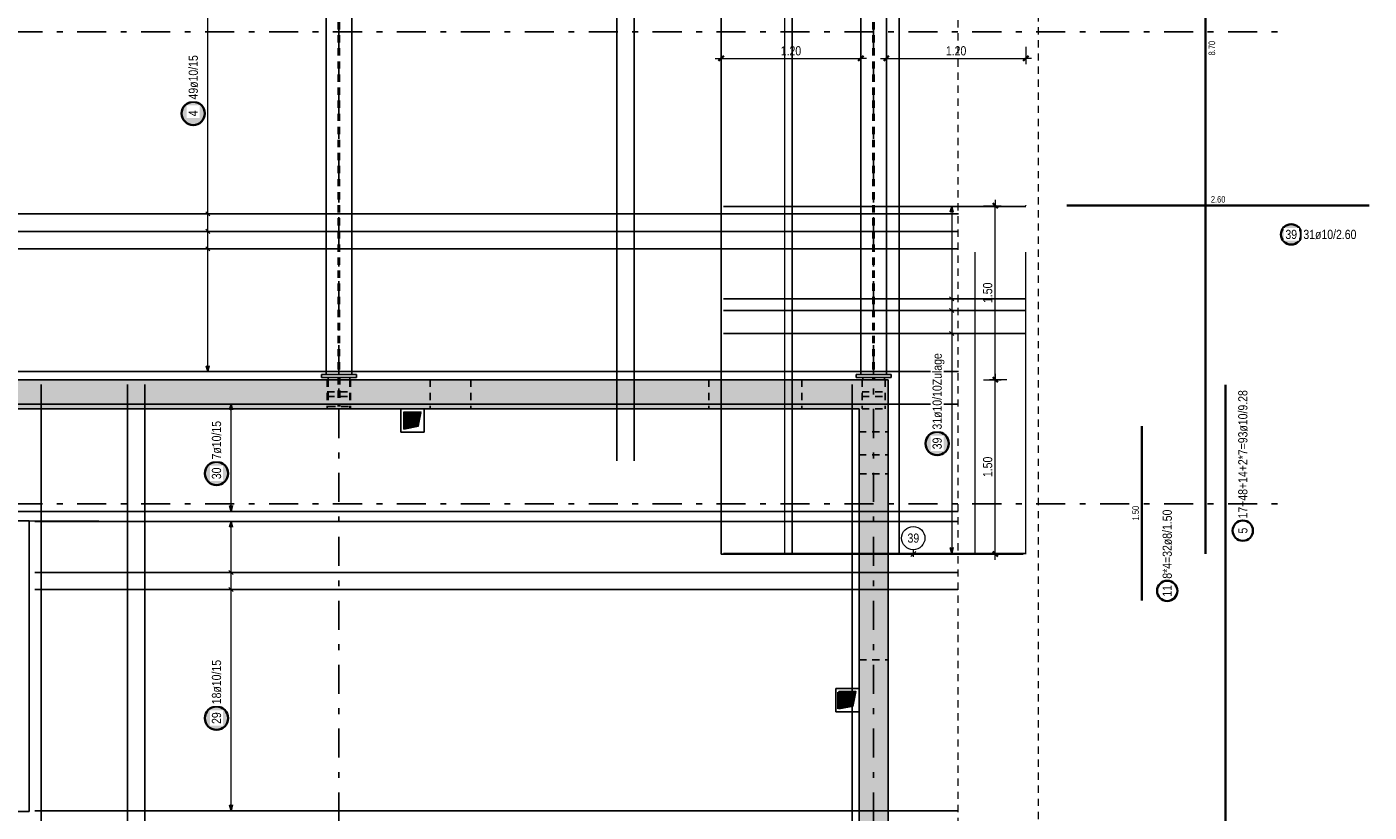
# Model space of a CAD drawing. Header units: millimetres. Extents: x -50 to 89, y -23 to 66.
# Tile 41 of 60: x 28 to 51, y 15 to 28. Entities that reach past the tile are written whole.
import ezdxf

# ---------------------------------------------------------------- set-up
doc = ezdxf.new("R2010")
doc.units = ezdxf.units.MM
doc.linetypes.add('DASHDOTX2', pattern=[2, 1, -0.5, 0, -0.5])
doc.linetypes.add('HIDDEN', pattern=[0.375, 0.25, -0.125])
for name, color, linetype, lineweight in [('Achsen', 7, 'Continuous', 20), ('Bewehrung obere', 7, 'Continuous', 20), ('Geschnittene Kanten', 7, 'Continuous', 20), ('Schraffuren', 7, 'Continuous', 20)]:
    doc.layers.add(name, color=color, linetype=linetype, lineweight=lineweight)
doc.styles.add('Arial Narrow', font='ARIALN.TTF')
doc.dimstyles.new('Arch_Strakon_dimstyle', dxfattribs={"dimtxt": 15.75, "dimasz": 1, "dimexe": 1.25, "dimexo": 0.0625, "dimgap": 1, "dimtad": 0, "dimdec": 3, "dimzin": 12, "dimdsep": 46, "dimtxsty": 'Arial Narrow', "dimblk": 'Arrowhead_Tick', "dimsah": 1, "dimcen": 0, "dimse1": 1, "dimse2": 1, "dimclrd": 6, "dimclrt": 2, "dimazin": 0, "dimtfac": 1, "dimtdec": 4, "dimtmove": 0, "dimatfit": 3, "dimldrblk": 'NONE', "dimfxl": 1, "dimtvp": 1, "dimtolj": 1, "dimtzin": 0, "dimlwd": 13, "dimarcsym": 2})
pattern_1 = [(45, (0, 0), (-0.00367695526, 0.00367695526), [])]

# ---------------------------------------------------------------- blocks, each defined once
blk = doc.blocks.new('Arrowhead_Tick')
at = {"color": 2, "linetype": 'Continuous', "lineweight": 35, "ltscale": 0.5}
blk.add_line((4.4, 4.4), (-4.4, -4.4), dxfattribs=at)
at = {"color": 0, "linetype": 'Continuous', "lineweight": -2, "ltscale": 0.5}
for p, q in [((-1, 0), (0, 0)), ((0, 20), (0, -10)), ((10, 0), (0, 0))]:
    blk.add_line(p, q, dxfattribs=at)
blk = doc.blocks.new('*D14')
at = {"layer": 'Defpoints', "color": 0}
for p in [(42.857, 22.122), (44.7, 22.122), (44.357, 19.122)]:
    blk.add_point(p, dxfattribs=at)
at = {"layer": 'Geschnittene Kanten', "color": 6, "linetype": 'Continuous', "lineweight": 13}
blk.add_line((44.7, 19.132), (44.7, 22.112), dxfattribs=at)
at = {"layer": 'Geschnittene Kanten', "color": 6, "lineweight": 13, "xscale": 0.01, "yscale": 0.01, "zscale": 0.01}
for p, rotation in [((44.7, 22.122), 90), ((44.7, 19.122), 270)]:
    blk.add_blockref('Arrowhead_Tick', p, dxfattribs=dict(at, rotation=rotation))
at = {"layer": 'Geschnittene Kanten', "color": 2, "lineweight": -2, "insert": (44.57, 20.622), "char_height": 0.1575, "attachment_point": 5, "rotation": 90, "style": 'Arial Narrow'}
blk.add_mtext('\\A1;1.50', dxfattribs=at)
blk = doc.blocks.new('_None')
blk = doc.blocks.new('*D15')
at = {"layer": 'Defpoints', "color": 0}
for p in [(45.225, 27.65), (42.827, 22.212), (45.225, 19.122)]:
    blk.add_point(p, dxfattribs=at)
at = {"layer": 'Geschnittene Kanten', "color": 6, "linetype": 'Continuous', "lineweight": 13}
blk.add_line((42.837, 27.65), (45.215, 27.65), dxfattribs=at)
at = {"layer": 'Geschnittene Kanten', "color": 6, "lineweight": 13, "xscale": 0.01, "yscale": 0.01, "zscale": 0.01, "rotation": 180}
blk.add_blockref('Arrowhead_Tick', (42.827, 27.65), dxfattribs=at)
at = {"layer": 'Geschnittene Kanten', "color": 6, "lineweight": 13, "xscale": 0.01, "yscale": 0.01, "zscale": 0.01}
blk.add_blockref('Arrowhead_Tick', (45.225, 27.65), dxfattribs=at)
at = {"layer": 'Geschnittene Kanten', "color": 2, "lineweight": -2, "insert": (44.026, 27.78), "char_height": 0.1575, "attachment_point": 5, "style": 'Arial Narrow'}
blk.add_mtext('\\A1;1.20', dxfattribs=at)
blk = doc.blocks.new('*D16')
at = {"layer": 'Defpoints', "color": 0}
for p in [(42.387, 27.65), (42.387, 22.212), (39.983, 19.122)]:
    blk.add_point(p, dxfattribs=at)
at = {"layer": 'Geschnittene Kanten', "color": 6, "linetype": 'Continuous', "lineweight": 13}
blk.add_line((39.993, 27.65), (42.377, 27.65), dxfattribs=at)
at = {"layer": 'Geschnittene Kanten', "color": 6, "lineweight": 13, "xscale": 0.01, "yscale": 0.01, "zscale": 0.01, "rotation": 180}
blk.add_blockref('Arrowhead_Tick', (39.983, 27.65), dxfattribs=at)
at = {"layer": 'Geschnittene Kanten', "color": 6, "lineweight": 13, "xscale": 0.01, "yscale": 0.01, "zscale": 0.01}
blk.add_blockref('Arrowhead_Tick', (42.387, 27.65), dxfattribs=at)
at = {"layer": 'Geschnittene Kanten', "color": 2, "lineweight": -2, "insert": (41.185, 27.78), "char_height": 0.1575, "attachment_point": 5, "style": 'Arial Narrow'}
blk.add_mtext('\\A1;1.20', dxfattribs=at)
blk = doc.blocks.new('*D17')
at = {"layer": 'Defpoints', "color": 0}
for p in [(44.7, 25.115), (45.225, 25.115), (42.857, 22.122)]:
    blk.add_point(p, dxfattribs=at)
at = {"layer": 'Geschnittene Kanten', "color": 6, "linetype": 'Continuous', "lineweight": 13}
blk.add_line((44.7, 22.132), (44.7, 25.105), dxfattribs=at)
at = {"layer": 'Geschnittene Kanten', "color": 6, "lineweight": 13, "xscale": 0.01, "yscale": 0.01, "zscale": 0.01}
for p, rotation in [((44.7, 25.115), 90), ((44.7, 22.122), 270)]:
    blk.add_blockref('Arrowhead_Tick', p, dxfattribs=dict(at, rotation=rotation))
at = {"layer": 'Geschnittene Kanten', "color": 2, "lineweight": -2, "insert": (44.57, 23.618), "char_height": 0.1575, "attachment_point": 5, "rotation": 90, "style": 'Arial Narrow'}
blk.add_mtext('\\A1;1.50', dxfattribs=at)

msp = doc.modelspace()

# ---------------------------------------------------------------- hatches: boundary and pattern name
at = {"lineweight": 13}
h = msp.add_hatch(dxfattribs=at)
h.set_pattern_fill('Mau', color=6, scale=0.01, angle=45, style=0, pattern_type=2)
h.set_pattern_definition(pattern_1)
h.paths.add_polyline_path([(34.52466, 21.271704), (34.77466, 21.321704), (34.82466, 21.571704), (34.52466, 21.571704)])
h = msp.add_hatch(dxfattribs=at)
h.set_pattern_fill('Mau', color=6, scale=0.01, angle=45, style=0, pattern_type=2)
h.set_pattern_definition(pattern_1)
h.paths.add_polyline_path([(42.006217, 16.456558), (42.256217, 16.506558), (42.306217, 16.756558), (42.006217, 16.756558)])
at = {"layer": 'Bewehrung obere', "lineweight": 25, "true_color": 0xffffff}
for points in [[(31.119733, 26.703506), (31.119599, 26.711184), (31.119197, 26.718853), (31.118527, 26.726502), (31.117592, 26.734124), (31.11639, 26.741709), (31.114925, 26.749247), (31.113198, 26.756729), (31.11121, 26.764146), (31.108965, 26.77149), (31.106465, 26.778751), (31.103713, 26.78592), (31.100713, 26.792988), (31.097467, 26.799948), (31.093981, 26.80679), (31.090258, 26.813506), (31.086303, 26.820088), (31.082121, 26.826529), (31.077716, 26.832819), (31.073095, 26.838952), (31.068262, 26.844919), (31.063225, 26.850715), (31.057987, 26.856331), (31.052557, 26.861761), (31.046941, 26.866998), (31.041146, 26.872036), (31.035178, 26.876869), (31.029045, 26.88149), (31.022755, 26.885894), (31.016315, 26.890077), (31.009733, 26.894032), (31.003016, 26.897755), (30.996174, 26.901241), (30.989215, 26.904486), (30.982146, 26.907487), (30.974977, 26.910239), (30.967716, 26.912739), (30.960373, 26.914984), (30.952955, 26.916971), (30.945473, 26.918699), (30.937935, 26.920164), (30.930351, 26.921365), (30.922729, 26.922301), (30.915079, 26.92297), (30.907411, 26.923372), (30.899733, 26.923506), (30.892055, 26.923372), (30.884386, 26.92297), (30.876736, 26.922301), (30.869115, 26.921365), (30.86153, 26.920164), (30.853992, 26.918699), (30.84651, 26.916971), (30.839092, 26.914984), (30.831749, 26.912739), (30.824488, 26.910239), (30.817319, 26.907487), (30.810251, 26.904486), (30.803291, 26.901241), (30.796449, 26.897755), (30.789733, 26.894032), (30.78315, 26.890077), (30.77671, 26.885894), (30.77042, 26.88149), (30.764287, 26.876869), (30.758319, 26.872036), (30.752524, 26.866998), (30.746908, 26.861761), (30.741478, 26.856331), (30.736241, 26.850715), (30.731203, 26.844919), (30.72637, 26.838952), (30.721749, 26.832819), (30.717344, 26.826529), (30.713162, 26.820088), (30.709207, 26.813506), (30.705484, 26.80679), (30.701998, 26.799948), (30.698753, 26.792988), (30.695752, 26.78592), (30.693, 26.778751), (30.6905, 26.77149), (30.688255, 26.764146), (30.686268, 26.756729), (30.68454, 26.749247), (30.683075, 26.741709), (30.681874, 26.734124), (30.680938, 26.726502), (30.680269, 26.718853), (30.679867, 26.711184), (30.679733, 26.703506), (30.679867, 26.695828), (30.680269, 26.68816), (30.680938, 26.68051), (30.681874, 26.672888), (30.683075, 26.665304), (30.68454, 26.657766), (30.686268, 26.650283), (30.688255, 26.642866), (30.6905, 26.635522), (30.693, 26.628262), (30.695752, 26.621093), (30.698753, 26.614024), (30.701998, 26.607065), (30.705484, 26.600222), (30.709207, 26.593506), (30.713162, 26.586924), (30.717344, 26.580484), (30.721749, 26.574193), (30.72637, 26.568061), (30.731203, 26.562093), (30.736241, 26.556297), (30.741478, 26.550681), (30.746908, 26.545251), (30.752524, 26.540014), (30.758319, 26.534976), (30.764287, 26.530144), (30.77042, 26.525522), (30.77671, 26.521118), (30.78315, 26.516936), (30.789733, 26.512981), (30.796449, 26.509258), (30.803291, 26.505771), (30.810251, 26.502526), (30.817319, 26.499526), (30.824488, 26.496774), (30.831749, 26.494274), (30.839092, 26.492029), (30.84651, 26.490041), (30.853992, 26.488314), (30.86153, 26.486848), (30.869115, 26.485647), (30.876736, 26.484711), (30.884386, 26.484042), (30.892055, 26.48364), (30.899733, 26.483506), (30.907411, 26.48364), (30.915079, 26.484042), (30.922729, 26.484711), (30.930351, 26.485647), (30.937935, 26.486848), (30.945473, 26.488314), (30.952955, 26.490041), (30.960373, 26.492029), (30.967716, 26.494274), (30.974977, 26.496774), (30.982146, 26.499526), (30.989215, 26.502526), (30.996174, 26.505771), (31.003016, 26.509258), (31.009733, 26.512981), (31.016315, 26.516936), (31.022755, 26.521118), (31.029045, 26.525522), (31.035178, 26.530144), (31.041146, 26.534976), (31.046941, 26.540014), (31.052557, 26.545251), (31.057987, 26.550681), (31.063225, 26.556297), (31.068262, 26.562093), (31.073095, 26.568061), (31.077716, 26.574193), (31.082121, 26.580484), (31.086303, 26.586924), (31.090258, 26.593506), (31.093981, 26.600222), (31.097467, 26.607065), (31.100713, 26.614024), (31.103713, 26.621093), (31.106465, 26.628262), (31.108965, 26.635522), (31.11121, 26.642866), (31.113198, 26.650283), (31.114925, 26.657766), (31.11639, 26.665304), (31.117592, 26.672888), (31.118527, 26.68051), (31.119197, 26.68816)], [(31.52, 20.509652), (31.519866, 20.51733), (31.519464, 20.524998), (31.518795, 20.532648), (31.517859, 20.54027), (31.516658, 20.547854), (31.515192, 20.555392), (31.513465, 20.562875), (31.511478, 20.570292), (31.509232, 20.577636), (31.506732, 20.584896), (31.50398, 20.592065), (31.50098, 20.599134), (31.497735, 20.606094), (31.494248, 20.612936), (31.490526, 20.619652), (31.486571, 20.626234), (31.482388, 20.632674), (31.477984, 20.638965), (31.473362, 20.645097), (31.46853, 20.651065), (31.463492, 20.656861), (31.458255, 20.662477), (31.452825, 20.667907), (31.447209, 20.673144), (31.441413, 20.678182), (31.435446, 20.683014), (31.429313, 20.687636), (31.423022, 20.69204), (31.416582, 20.696222), (31.41, 20.700177), (31.403284, 20.7039), (31.396442, 20.707387), (31.389482, 20.710632), (31.382413, 20.713632), (31.375244, 20.716384), (31.367984, 20.718884), (31.36064, 20.721129), (31.353223, 20.723117), (31.345741, 20.724844), (31.338203, 20.72631), (31.330618, 20.727511), (31.322996, 20.728447), (31.315346, 20.729116), (31.307678, 20.729518), (31.3, 20.729652), (31.292322, 20.729518), (31.284654, 20.729116), (31.277004, 20.728447), (31.269382, 20.727511), (31.261797, 20.72631), (31.254259, 20.724844), (31.246777, 20.723117), (31.23936, 20.721129), (31.232016, 20.718884), (31.224756, 20.716384), (31.217587, 20.713632), (31.210518, 20.710632), (31.203558, 20.707387), (31.196716, 20.7039), (31.19, 20.700177), (31.183418, 20.696222), (31.176978, 20.69204), (31.170687, 20.687636), (31.164554, 20.683014), (31.158587, 20.678182), (31.152791, 20.673144), (31.147175, 20.667907), (31.141745, 20.662477), (31.136508, 20.656861), (31.13147, 20.651065), (31.126638, 20.645097), (31.122016, 20.638965), (31.117612, 20.632674), (31.113429, 20.626234), (31.109474, 20.619652), (31.105752, 20.612936), (31.102265, 20.606094), (31.09902, 20.599134), (31.09602, 20.592065), (31.093268, 20.584896), (31.090768, 20.577636), (31.088522, 20.570292), (31.086535, 20.562875), (31.084808, 20.555392), (31.083342, 20.547854), (31.082141, 20.54027), (31.081205, 20.532648), (31.080536, 20.524998), (31.080134, 20.51733), (31.08, 20.509652), (31.080134, 20.501974), (31.080536, 20.494305), (31.081205, 20.486656), (31.082141, 20.479034), (31.083342, 20.471449), (31.084808, 20.463911), (31.086535, 20.456429), (31.088522, 20.449012), (31.090768, 20.441668), (31.093268, 20.434407), (31.09602, 20.427238), (31.09902, 20.42017), (31.102265, 20.41321), (31.105752, 20.406368), (31.109474, 20.399652), (31.113429, 20.39307), (31.117612, 20.386629), (31.122016, 20.380339), (31.126638, 20.374206), (31.13147, 20.368239), (31.136508, 20.362443), (31.141745, 20.356827), (31.147175, 20.351397), (31.152791, 20.34616), (31.158587, 20.341122), (31.164554, 20.33629), (31.170687, 20.331668), (31.176978, 20.327264), (31.183418, 20.323081), (31.19, 20.319126), (31.196716, 20.315403), (31.203558, 20.311917), (31.210518, 20.308672), (31.217587, 20.305671), (31.224756, 20.30292), (31.232016, 20.300419), (31.23936, 20.298174), (31.246777, 20.296187), (31.254259, 20.294459), (31.261797, 20.292994), (31.269382, 20.291793), (31.277004, 20.290857), (31.284654, 20.290188), (31.292322, 20.289786), (31.3, 20.289652), (31.307678, 20.289786), (31.315346, 20.290188), (31.322996, 20.290857), (31.330618, 20.291793), (31.338203, 20.292994), (31.345741, 20.294459), (31.353223, 20.296187), (31.36064, 20.298174), (31.367984, 20.300419), (31.375244, 20.30292), (31.382413, 20.305671), (31.389482, 20.308672), (31.396442, 20.311917), (31.403284, 20.315403), (31.41, 20.319126), (31.416582, 20.323081), (31.423022, 20.327264), (31.429313, 20.331668), (31.435446, 20.33629), (31.441413, 20.341122), (31.447209, 20.34616), (31.452825, 20.351397), (31.458255, 20.356827), (31.463492, 20.362443), (31.46853, 20.368239), (31.473362, 20.374206), (31.477984, 20.380339), (31.482388, 20.386629), (31.486571, 20.39307), (31.490526, 20.399652), (31.494248, 20.406368), (31.497735, 20.41321), (31.50098, 20.42017), (31.50398, 20.427238), (31.506732, 20.434407), (31.509232, 20.441668), (31.511478, 20.449012), (31.513465, 20.456429), (31.515192, 20.463911), (31.516658, 20.471449), (31.517859, 20.479034), (31.518795, 20.486656), (31.519464, 20.494305)], [(31.52, 16.29802), (31.519866, 16.305698), (31.519464, 16.313367), (31.518795, 16.321017), (31.517859, 16.328638), (31.516658, 16.336223), (31.515192, 16.343761), (31.513465, 16.351243), (31.511478, 16.358661), (31.509232, 16.366004), (31.506732, 16.373265), (31.50398, 16.380434), (31.50098, 16.387502), (31.497735, 16.394462), (31.494248, 16.401304), (31.490526, 16.40802), (31.486571, 16.414603), (31.482388, 16.421043), (31.477984, 16.427333), (31.473362, 16.433466), (31.46853, 16.439434), (31.463492, 16.445229), (31.458255, 16.450845), (31.452825, 16.456275), (31.447209, 16.461512), (31.441413, 16.46655), (31.435446, 16.471383), (31.429313, 16.476004), (31.423022, 16.480409), (31.416582, 16.484591), (31.41, 16.488546), (31.403284, 16.492269), (31.396442, 16.495755), (31.389482, 16.499), (31.382413, 16.502001), (31.375244, 16.504753), (31.367984, 16.507253), (31.36064, 16.509498), (31.353223, 16.511485), (31.345741, 16.513213), (31.338203, 16.514678), (31.330618, 16.515879), (31.322996, 16.516815), (31.315346, 16.517485), (31.307678, 16.517886), (31.3, 16.51802), (31.292322, 16.517886), (31.284654, 16.517485), (31.277004, 16.516815), (31.269382, 16.515879), (31.261797, 16.514678), (31.254259, 16.513213), (31.246777, 16.511485), (31.23936, 16.509498), (31.232016, 16.507253), (31.224756, 16.504753), (31.217587, 16.502001), (31.210518, 16.499), (31.203558, 16.495755), (31.196716, 16.492269), (31.19, 16.488546), (31.183418, 16.484591), (31.176978, 16.480409), (31.170687, 16.476004), (31.164554, 16.471383), (31.158587, 16.46655), (31.152791, 16.461512), (31.147175, 16.456275), (31.141745, 16.450845), (31.136508, 16.445229), (31.13147, 16.439434), (31.126638, 16.433466), (31.122016, 16.427333), (31.117612, 16.421043), (31.113429, 16.414603), (31.109474, 16.40802), (31.105752, 16.401304), (31.102265, 16.394462), (31.09902, 16.387502), (31.09602, 16.380434), (31.093268, 16.373265), (31.090768, 16.366004), (31.088522, 16.358661), (31.086535, 16.351243), (31.084808, 16.343761), (31.083342, 16.336223), (31.082141, 16.328638), (31.081205, 16.321017), (31.080536, 16.313367), (31.080134, 16.305698), (31.08, 16.29802), (31.080134, 16.290343), (31.080536, 16.282674), (31.081205, 16.275024), (31.082141, 16.267402), (31.083342, 16.259818), (31.084808, 16.25228), (31.086535, 16.244798), (31.088522, 16.23738), (31.090768, 16.230037), (31.093268, 16.222776), (31.09602, 16.215607), (31.09902, 16.208538), (31.102265, 16.201579), (31.105752, 16.194737), (31.109474, 16.18802), (31.113429, 16.181438), (31.117612, 16.174998), (31.122016, 16.168708), (31.126638, 16.162575), (31.13147, 16.156607), (31.136508, 16.150812), (31.141745, 16.145196), (31.147175, 16.139766), (31.152791, 16.134529), (31.158587, 16.129491), (31.164554, 16.124658), (31.170687, 16.120037), (31.176978, 16.115632), (31.183418, 16.11145), (31.19, 16.107495), (31.196716, 16.103772), (31.203558, 16.100286), (31.210518, 16.09704), (31.217587, 16.09404), (31.224756, 16.091288), (31.232016, 16.088788), (31.23936, 16.086543), (31.246777, 16.084555), (31.254259, 16.082828), (31.261797, 16.081363), (31.269382, 16.080161), (31.277004, 16.079226), (31.284654, 16.078556), (31.292322, 16.078154), (31.3, 16.07802), (31.307678, 16.078154), (31.315346, 16.078556), (31.322996, 16.079226), (31.330618, 16.080161), (31.338203, 16.081363), (31.345741, 16.082828), (31.353223, 16.084555), (31.36064, 16.086543), (31.367984, 16.088788), (31.375244, 16.091288), (31.382413, 16.09404), (31.389482, 16.09704), (31.396442, 16.100286), (31.403284, 16.103772), (31.41, 16.107495), (31.416582, 16.11145), (31.423022, 16.115632), (31.429313, 16.120037), (31.435446, 16.124658), (31.441413, 16.129491), (31.447209, 16.134529), (31.452825, 16.139766), (31.458255, 16.145196), (31.463492, 16.150812), (31.46853, 16.156607), (31.473362, 16.162575), (31.477984, 16.168708), (31.482388, 16.174998), (31.486571, 16.181438), (31.490526, 16.18802), (31.494248, 16.194737), (31.497735, 16.201579), (31.50098, 16.208538), (31.50398, 16.215607), (31.506732, 16.222776), (31.509232, 16.230037), (31.511478, 16.23738), (31.513465, 16.244798), (31.515192, 16.25228), (31.516658, 16.259818), (31.517859, 16.267402), (31.518795, 16.275024), (31.519464, 16.282674)]]:
    msp.add_hatch(color=7, dxfattribs=at).paths.add_polyline_path(points)
at = {"layer": 'Geschnittene Kanten', "lineweight": 25, "true_color": 0xffffff}
for points in [[(49.986186, 24.622168), (49.986068, 24.628974), (49.985711, 24.635771), (49.985118, 24.642551), (49.984289, 24.649307), (49.983224, 24.65603), (49.981925, 24.662711), (49.980394, 24.669343), (49.978632, 24.675917), (49.976642, 24.682426), (49.974427, 24.688862), (49.971987, 24.695216), (49.969328, 24.701482), (49.966451, 24.70765), (49.963361, 24.713715), (49.960061, 24.719668), (49.956556, 24.725502), (49.952849, 24.731211), (49.948945, 24.736786), (49.944849, 24.742222), (49.940565, 24.747512), (49.9361, 24.752649), (49.931458, 24.757627), (49.926645, 24.762439), (49.921667, 24.767081), (49.91653, 24.771547), (49.91124, 24.77583), (49.905805, 24.779926), (49.900229, 24.78383), (49.894521, 24.787538), (49.888686, 24.791043), (49.882733, 24.794343), (49.876669, 24.797433), (49.8705, 24.800309), (49.864235, 24.802969), (49.85788, 24.805408), (49.851445, 24.807624), (49.844936, 24.809614), (49.838361, 24.811376), (49.831729, 24.812907), (49.825048, 24.814206), (49.818325, 24.81527), (49.811569, 24.8161), (49.804789, 24.816693), (49.797992, 24.817049), (49.791186, 24.817168), (49.784381, 24.817049), (49.777584, 24.816693), (49.770803, 24.8161), (49.764048, 24.81527), (49.757325, 24.814206), (49.750644, 24.812907), (49.744012, 24.811376), (49.737437, 24.809614), (49.730928, 24.807624), (49.724493, 24.805408), (49.718138, 24.802969), (49.711873, 24.800309), (49.705704, 24.797433), (49.699639, 24.794343), (49.693686, 24.791043), (49.687852, 24.787538), (49.682144, 24.78383), (49.676568, 24.779926), (49.671132, 24.77583), (49.665843, 24.771547), (49.660706, 24.767081), (49.655728, 24.762439), (49.650915, 24.757627), (49.646273, 24.752649), (49.641808, 24.747512), (49.637524, 24.742222), (49.633428, 24.736786), (49.629524, 24.731211), (49.625817, 24.725502), (49.622311, 24.719668), (49.619012, 24.713715), (49.615922, 24.70765), (49.613045, 24.701482), (49.610386, 24.695216), (49.607946, 24.688862), (49.60573, 24.682426), (49.60374, 24.675917), (49.601979, 24.669343), (49.600448, 24.662711), (49.599149, 24.65603), (49.598084, 24.649307), (49.597255, 24.642551), (49.596661, 24.635771), (49.596305, 24.628974), (49.596186, 24.622168), (49.596305, 24.615363), (49.596661, 24.608566), (49.597255, 24.601785), (49.598084, 24.595029), (49.599149, 24.588307), (49.600448, 24.581625), (49.601979, 24.574993), (49.60374, 24.568419), (49.60573, 24.56191), (49.607946, 24.555474), (49.610386, 24.54912), (49.613045, 24.542854), (49.615922, 24.536686), (49.619012, 24.530621), (49.622311, 24.524668), (49.625817, 24.518834), (49.629524, 24.513126), (49.633428, 24.50755), (49.637524, 24.502114), (49.641808, 24.496825), (49.646273, 24.491688), (49.650915, 24.48671), (49.655728, 24.481897), (49.660706, 24.477255), (49.665843, 24.472789), (49.671132, 24.468506), (49.676568, 24.46441), (49.682144, 24.460506), (49.687852, 24.456799), (49.693686, 24.453293), (49.699639, 24.449993), (49.705704, 24.446903), (49.711873, 24.444027), (49.718138, 24.441367), (49.724493, 24.438928), (49.730928, 24.436712), (49.737437, 24.434722), (49.744012, 24.43296), (49.750644, 24.431429), (49.757325, 24.430131), (49.764048, 24.429066), (49.770803, 24.428236), (49.777584, 24.427643), (49.784381, 24.427287), (49.791186, 24.427168), (49.797992, 24.427287), (49.804789, 24.427643), (49.811569, 24.428236), (49.818325, 24.429066), (49.825048, 24.430131), (49.831729, 24.431429), (49.838361, 24.43296), (49.844936, 24.434722), (49.851445, 24.436712), (49.85788, 24.438928), (49.864235, 24.441367), (49.8705, 24.444027), (49.876669, 24.446903), (49.882733, 24.449993), (49.888686, 24.453293), (49.894521, 24.456799), (49.900229, 24.460506), (49.905805, 24.46441), (49.91124, 24.468506), (49.91653, 24.472789), (49.921667, 24.477255), (49.926645, 24.481897), (49.931458, 24.48671), (49.9361, 24.491688), (49.940565, 24.496825), (49.944849, 24.502114), (49.948945, 24.50755), (49.952849, 24.513126), (49.956556, 24.518834), (49.960061, 24.524668), (49.963361, 24.530621), (49.966451, 24.536686), (49.969328, 24.542854), (49.971987, 24.54912), (49.974427, 24.555474), (49.976642, 24.56191), (49.978632, 24.568419), (49.980394, 24.574993), (49.981925, 24.581625), (49.983224, 24.588307), (49.984289, 24.595029), (49.985118, 24.601785), (49.985711, 24.608566)], [(43.92, 21.024235), (43.919866, 21.031913), (43.919464, 21.039581), (43.918795, 21.047231), (43.917859, 21.054853), (43.916658, 21.062438), (43.915192, 21.069976), (43.913465, 21.077458), (43.911478, 21.084875), (43.909232, 21.092219), (43.906732, 21.099479), (43.90398, 21.106648), (43.90098, 21.113717), (43.897735, 21.120677), (43.894248, 21.127519), (43.890526, 21.134235), (43.886571, 21.140817), (43.882388, 21.147257), (43.877984, 21.153548), (43.873362, 21.159681), (43.86853, 21.165648), (43.863492, 21.171444), (43.858255, 21.17706), (43.852825, 21.18249), (43.847209, 21.187727), (43.841413, 21.192765), (43.835446, 21.197597), (43.829313, 21.202219), (43.823022, 21.206623), (43.816582, 21.210806), (43.81, 21.214761), (43.803284, 21.218483), (43.796442, 21.22197), (43.789482, 21.225215), (43.782413, 21.228215), (43.775244, 21.230967), (43.767984, 21.233467), (43.76064, 21.235713), (43.753223, 21.2377), (43.745741, 21.239427), (43.738203, 21.240893), (43.730618, 21.242094), (43.722996, 21.24303), (43.715346, 21.243699), (43.707678, 21.244101), (43.7, 21.244235), (43.692322, 21.244101), (43.684654, 21.243699), (43.677004, 21.24303), (43.669382, 21.242094), (43.661797, 21.240893), (43.654259, 21.239427), (43.646777, 21.2377), (43.63936, 21.235713), (43.632016, 21.233467), (43.624756, 21.230967), (43.617587, 21.228215), (43.610518, 21.225215), (43.603558, 21.22197), (43.596716, 21.218483), (43.59, 21.214761), (43.583418, 21.210806), (43.576978, 21.206623), (43.570687, 21.202219), (43.564554, 21.197597), (43.558587, 21.192765), (43.552791, 21.187727), (43.547175, 21.18249), (43.541745, 21.17706), (43.536508, 21.171444), (43.53147, 21.165648), (43.526638, 21.159681), (43.522016, 21.153548), (43.517612, 21.147257), (43.513429, 21.140817), (43.509474, 21.134235), (43.505752, 21.127519), (43.502265, 21.120677), (43.49902, 21.113717), (43.49602, 21.106648), (43.493268, 21.099479), (43.490768, 21.092219), (43.488522, 21.084875), (43.486535, 21.077458), (43.484808, 21.069976), (43.483342, 21.062438), (43.482141, 21.054853), (43.481205, 21.047231), (43.480536, 21.039581), (43.480134, 21.031913), (43.48, 21.024235), (43.480134, 21.016557), (43.480536, 21.008889), (43.481205, 21.001239), (43.482141, 20.993617), (43.483342, 20.986032), (43.484808, 20.978494), (43.486535, 20.971012), (43.488522, 20.963595), (43.490768, 20.956251), (43.493268, 20.948991), (43.49602, 20.941822), (43.49902, 20.934753), (43.502265, 20.927793), (43.505752, 20.920951), (43.509474, 20.914235), (43.513429, 20.907653), (43.517612, 20.901213), (43.522016, 20.894922), (43.526638, 20.888789), (43.53147, 20.882822), (43.536508, 20.877026), (43.541745, 20.87141), (43.547175, 20.86598), (43.552791, 20.860743), (43.558587, 20.855705), (43.564554, 20.850873), (43.570687, 20.846251), (43.576978, 20.841847), (43.583418, 20.837664), (43.59, 20.833709), (43.596716, 20.829987), (43.603558, 20.8265), (43.610518, 20.823255), (43.617587, 20.820255), (43.624756, 20.817503), (43.632016, 20.815003), (43.63936, 20.812757), (43.646777, 20.81077), (43.654259, 20.809043), (43.661797, 20.807577), (43.669382, 20.806376), (43.677004, 20.80544), (43.684654, 20.804771), (43.692322, 20.804369), (43.7, 20.804235), (43.707678, 20.804369), (43.715346, 20.804771), (43.722996, 20.80544), (43.730618, 20.806376), (43.738203, 20.807577), (43.745741, 20.809043), (43.753223, 20.81077), (43.76064, 20.812757), (43.767984, 20.815003), (43.775244, 20.817503), (43.782413, 20.820255), (43.789482, 20.823255), (43.796442, 20.8265), (43.803284, 20.829987), (43.81, 20.833709), (43.816582, 20.837664), (43.823022, 20.841847), (43.829313, 20.846251), (43.835446, 20.850873), (43.841413, 20.855705), (43.847209, 20.860743), (43.852825, 20.86598), (43.858255, 20.87141), (43.863492, 20.877026), (43.86853, 20.882822), (43.873362, 20.888789), (43.877984, 20.894922), (43.882388, 20.901213), (43.886571, 20.907653), (43.890526, 20.914235), (43.894248, 20.920951), (43.897735, 20.927793), (43.90098, 20.934753), (43.90398, 20.941822), (43.906732, 20.948991), (43.909232, 20.956251), (43.911478, 20.963595), (43.913465, 20.971012), (43.915192, 20.978494), (43.916658, 20.986032), (43.917859, 20.993617), (43.918795, 21.001239), (43.919464, 21.008889)]]:
    msp.add_hatch(color=7, dxfattribs=at).paths.add_polyline_path(points)
at = {"layer": 'Schraffuren', "lineweight": 13, "true_color": 0xd7ffd7}
for points in [[(42.856217, 21.621704), (15.357128, 21.621704), (15.357128, 22.121704), (42.856217, 22.121704)], [(42.856217, 21.621704), (42.856217, 3.567223), (42.356217, 3.567223), (42.356217, 21.621704)]]:
    msp.add_hatch(color=254, dxfattribs=at).paths.add_polyline_path(points)

# ---------------------------------------------------------------- linework, layer by layer
at = {"color": 9, "linetype": 'HIDDEN', "lineweight": 0, "ltscale": 0.5}
msp.add_line((44.056962, 37.758186), (44.056962, 3.571951), dxfattribs=at)
at = {"color": 5, "linetype": 'HIDDEN', "lineweight": 18, "ltscale": 0.5}
msp.add_line((45.436807, 37.63723), (45.436807, 1.912878), dxfattribs=at)
at = {"color": 3, "linetype": 'HIDDEN', "lineweight": 25, "ltscale": 0.5}
for p, q in [((33.39504, 37.274557), (33.39504, 22.211704)), ((33.41904, 37.274557), (33.41904, 22.211704)), ((42.595071, 37.274557), (42.595071, 22.211704)), ((42.619071, 37.274557), (42.619071, 22.211704)), ((33.207056, 22.121704), (33.207056, 21.621704)), ((33.22104, 22.121704), (33.22104, 21.661704)), ((33.39254, 22.161704), (33.39254, 21.661704)), ((33.42154, 22.161704), (33.42154, 21.661704)), ((33.59304, 22.121704), (33.59304, 21.661704)), ((33.607056, 22.121704), (33.607056, 21.621704)), ((34.976963, 22.121704), (34.976963, 21.621704)), ((35.676963, 22.121704), (35.676963, 21.621704)), ((39.770771, 22.121704), (39.770771, 21.621704)), ((41.370771, 22.121704), (41.370771, 21.621704)), ((42.407071, 22.121704), (42.407071, 21.621704)), ((42.592556, 22.161704), (42.592556, 22.121704)), ((42.621556, 22.161704), (42.621556, 22.121704)), ((42.807071, 22.121704), (42.807071, 21.621704)), ((33.207056, 21.911704), (33.607056, 21.911704)), ((33.207056, 21.831704), (33.607056, 21.831704)), ((42.407071, 21.911704), (42.807071, 21.911704)), ((42.407071, 21.831704), (42.807071, 21.831704)), ((33.22104, 21.661704), (33.59304, 21.661704)), ((33.59304, 21.661704), (33.59304, 21.621704)), ((42.407071, 21.621704), (42.807071, 21.621704)), ((42.356217, 21.226646), (42.856217, 21.226646)), ((42.356217, 20.826646), (42.856217, 20.826646)), ((42.357071, 20.502444), (42.856217, 20.502444)), ((42.357071, 20.502444), (42.357071, 17.302444)), ((42.357071, 17.302444), (42.856217, 17.302444))]:
    msp.add_line(p, q, dxfattribs=at)
at = {"color": 3, "linetype": 'Continuous', "lineweight": 25}
for p, q in [((33.187125, 36.132012), (33.187125, 22.211704)), ((33.627125, 36.13227), (33.627125, 22.211704)), ((42.387125, 36.132041), (42.387125, 22.211704)), ((42.827125, 36.132241), (42.827125, 22.211704)), ((33.107056, 22.211704), (33.707056, 22.211704)), ((33.107056, 22.211704), (33.107056, 22.161704)), ((33.707056, 22.211704), (33.707056, 22.161704)), ((42.307071, 22.211704), (42.907071, 22.211704)), ((42.307071, 22.211704), (42.307071, 22.161704)), ((42.907071, 22.211704), (42.907071, 22.161704)), ((33.107056, 22.161704), (33.707056, 22.161704)), ((33.22104, 22.161704), (33.22104, 22.121704)), ((33.59304, 22.161704), (33.59304, 22.121704)), ((42.307071, 22.161704), (42.907071, 22.161704)), ((42.421056, 22.161704), (42.421056, 22.121704)), ((42.793056, 22.161704), (42.793056, 22.121704)), ((42.856217, 22.121704), (42.856962, 22.121704)), ((42.856962, 22.121704), (42.856962, 14.553271)), ((34.47466, 21.621704), (34.47466, 21.221704)), ((34.87466, 21.621704), (34.87466, 21.221704)), ((34.47466, 21.221704), (34.87466, 21.221704)), ((25.475476, 19.694796), (28.075476, 19.694796)), ((28.075476, 19.694796), (28.075476, 14.694796)), ((41.956217, 16.806558), (42.356217, 16.806558)), ((41.956217, 16.806558), (41.956217, 16.406558)), ((41.956217, 16.406558), (42.356217, 16.406558)), ((25.475476, 14.694796), (28.075476, 14.694796))]:
    msp.add_line(p, q, dxfattribs=at)
at = {"color": 6, "linetype": 'Continuous', "lineweight": 13}
for p, q in [((34.52466, 21.271704), (34.52466, 21.571704)), ((34.52466, 21.571704), (34.82466, 21.571704)), ((34.77466, 21.321704), (34.82466, 21.571704)), ((34.52466, 21.271704), (34.77466, 21.321704)), ((42.006217, 16.456558), (42.006217, 16.756558)), ((42.006217, 16.756558), (42.306217, 16.756558)), ((42.256217, 16.506558), (42.306217, 16.756558)), ((42.006217, 16.456558), (42.256217, 16.506558))]:
    msp.add_line(p, q, dxfattribs=at)
at = {"color": 9, "linetype": 'Continuous', "lineweight": 0}
msp.add_line((28.075476, 19.694796), (29.275476, 19.694796), dxfattribs=at)
at = {"color": 4, "linetype": 'Continuous', "lineweight": 50}
for p, q in [((42.006899, 16.460664), (42.006899, 16.74521)), ((42.006899, 16.74521), (42.302389, 16.74521))]:
    msp.add_line(p, q, dxfattribs=at)
at = {"layer": 'Achsen', "color": 3, "linetype": 'DASHDOTX2', "lineweight": 25, "ltscale": 0.5}
for p, q in [((33.407008, 39.218719), (33.407008, 1.25994)), ((42.607008, 39.218719), (42.607008, -0.764409)), ((3.604582, 28.107023), (49.572129, 28.107023)), ((3.604582, 19.987023), (49.572129, 19.987023))]:
    msp.add_line(p, q, dxfattribs=at)
at = {"layer": 'Bewehrung obere', "color": 5, "linetype": 'Continuous', "lineweight": 18, "ltscale": 0.5}
for p, q in [((31.149777, 22.261575), (31.149632, 36.737271)), ((30.99975, 24.975766), (31.29975, 24.975769)), ((30.999753, 24.674189), (31.299753, 24.674192)), ((30.999756, 24.372612), (31.299756, 24.372615)), ((30.999777, 22.261573), (31.299777, 22.261576)), ((31.7, 21.701703), (31.4, 21.701703)), ((31.55, 19.857023), (31.55, 21.701703)), ((31.4, 19.857023), (31.7, 19.857023)), ((31.7, 19.684793), (31.4, 19.684793)), ((31.55, 14.704796), (31.55, 19.684793)), ((31.4, 18.80597), (31.7, 18.80597)), ((31.4, 18.513029), (31.7, 18.513029)), ((31.4, 14.704796), (31.7, 14.704796))]:
    msp.add_line(p, q, dxfattribs=at)
at = {"layer": 'Bewehrung obere', "color": 3, "linetype": 'Continuous', "lineweight": 25, "ltscale": 0.5}
for p, q in [((38.189478, 20.726558), (38.189478, 36.726558)), ((38.488406, 20.726558), (38.488406, 36.726558)), ((39.983043, 20.726558), (39.983043, 36.726558)), ((44.066215, 24.975897), (25.066215, 24.975707)), ((31.114394, 25.011123), (31.185106, 24.940413)), ((44.066215, 24.67432), (25.066215, 24.67413)), ((31.114397, 24.709546), (31.185109, 24.638836)), ((44.066215, 24.372743), (25.066215, 24.372553)), ((31.1144, 24.407969), (31.185112, 24.337259)), ((44.066215, 22.261704), (25.066215, 22.261514)), ((31.122981, 22.361574), (31.149777, 22.261575)), ((31.149777, 22.261575), (31.176571, 22.361575)), ((28.285485, 22.041704), (28.285485, 3.567223)), ((29.769678, 22.041704), (29.769678, 3.567223)), ((30.066517, 22.041704), (30.066517, 3.567223)), ((42.236899, 22.041704), (42.236899, 3.567223)), ((44.059536, 21.701703), (21.759536, 21.701703)), ((31.55, 21.701703), (31.523205, 21.601703)), ((31.576795, 21.601703), (31.55, 21.701703)), ((31.523205, 19.957023), (31.55, 19.857023)), ((31.55, 19.857023), (31.576795, 19.957023)), ((44.059536, 19.857023), (21.759536, 19.857023)), ((44.056962, 19.684793), (28.175476, 19.684793)), ((31.55, 19.684793), (31.523205, 19.584793)), ((31.576795, 19.584793), (31.55, 19.684793)), ((44.056962, 18.80597), (28.175476, 18.80597)), ((31.514645, 18.841325), (31.585355, 18.770615)), ((44.056962, 18.513029), (28.175476, 18.513029)), ((31.514645, 18.548384), (31.585355, 18.477674)), ((31.523205, 14.804796), (31.55, 14.704796)), ((31.55, 14.704796), (31.576795, 14.804796)), ((44.056962, 14.704796), (28.175476, 14.704796))]:
    msp.add_line(p, q, dxfattribs=at)
at = {"layer": 'Bewehrung obere', "color": 2, "linetype": 'Continuous', "lineweight": 35, "ltscale": 0.5}
for p, q in [((48.659757, 22.034244), (48.659757, 3.479763)), ((47.221036, 18.324161), (47.221036, 21.324161))]:
    msp.add_line(p, q, dxfattribs=at)
for centre, radius in [((30.899733, 26.703506), 0.2), ((31.3, 20.509652), 0.2), ((48.959409, 19.524664), 0.175), ((47.658426, 18.488182), 0.175), ((31.3, 16.29802), 0.2)]:
    msp.add_circle(centre, radius, dxfattribs=at)
at = {"layer": 'Geschnittene Kanten', "color": 3, "linetype": 'Continuous', "lineweight": 25, "ltscale": 0.5}
for p, q in [((39.982771, 19.121704), (39.982771, 36.521704)), ((41.207647, 19.121704), (41.207647, 36.521704)), ((43.04496, 19.121704), (43.04496, 36.521704)), ((40.024959, 25.104715), (45.224959, 25.104715)), ((43.95, 25.104715), (43.923205, 25.004715)), ((43.976795, 25.004715), (43.95, 25.104715)), ((40.024959, 23.512447), (45.224959, 23.512447)), ((43.985355, 23.477092), (43.914645, 23.547802)), ((43.985355, 23.278058), (43.914645, 23.348769)), ((40.024959, 23.313413), (45.224959, 23.313413)), ((40.024959, 22.915346), (45.224959, 22.915346)), ((43.985355, 22.879991), (43.914645, 22.950702)), ((43.923205, 19.23371), (43.95, 19.13371)), ((43.95, 19.13371), (43.976795, 19.23371)), ((40.024959, 19.13371), (45.224959, 19.13371))]:
    msp.add_line(p, q, dxfattribs=at)
at = {"layer": 'Geschnittene Kanten', "color": 9, "linetype": 'Continuous', "lineweight": 0, "ltscale": 0.5}
for p, q in [((41.070771, 36.521704), (41.070771, 19.121704)), ((43.289405, 19.196807), (43.289405, 19.071704)), ((45.182771, 19.121704), (39.982771, 19.121704)), ((41.070771, 19.121704), (41.070771, 19.121704)), ((43.245211, 19.07751), (43.333599, 19.165898))]:
    msp.add_line(p, q, dxfattribs=at)
at = {"layer": 'Geschnittene Kanten', "color": 2, "linetype": 'Continuous', "lineweight": 35, "ltscale": 0.5}
for p, q in [((48.320167, 36.52488), (48.320167, 19.12488)), ((51.133178, 25.119202), (45.933178, 25.119202)), ((48.320167, 19.12488), (48.320167, 19.12488))]:
    msp.add_line(p, q, dxfattribs=at)
at = {"layer": 'Geschnittene Kanten', "color": 5, "linetype": 'Continuous', "lineweight": 18, "ltscale": 0.5}
for p, q in [((44.1, 25.104715), (43.8, 25.104715)), ((43.95, 25.104715), (43.95, 19.13371)), ((44.1, 23.512447), (43.8, 23.512447)), ((44.1, 23.313413), (43.8, 23.313413)), ((44.1, 22.915346), (43.8, 22.915346)), ((43.8, 19.13371), (44.1, 19.13371))]:
    msp.add_line(p, q, dxfattribs=at)
at = {"layer": 'Geschnittene Kanten', "color": 9, "linetype": 'Continuous', "lineweight": 0}
for p, q in [((44.356402, 19.121704), (44.356402, 24.316715)), ((45.224959, 19.121704), (45.224959, 24.316715)), ((39.982771, 19.121704), (45.182771, 19.121704)), ((44.356962, 19.121704), (40.856962, 19.121704)), ((42.856962, 19.121704), (44.356402, 19.121704))]:
    msp.add_line(p, q, dxfattribs=at)
at = {"layer": 'Geschnittene Kanten', "color": 3, "linetype": 'Continuous', "lineweight": 25}
for p, q in [((15.357128, 22.121704), (42.856217, 22.121704)), ((42.856217, 22.121704), (42.856217, 21.621704)), ((42.356217, 21.621704), (42.356217, 3.567223)), ((42.856217, 21.621704), (42.856217, 3.567223))]:
    msp.add_line(p, q, dxfattribs=at)
at = {"layer": 'Geschnittene Kanten', "color": 9, "linetype": 'Continuous', "lineweight": 0}
msp.add_circle((45.224959, 25.114715), 0.00222, dxfattribs=at)
at = {"layer": 'Geschnittene Kanten', "color": 2, "linetype": 'Continuous', "lineweight": 35, "ltscale": 0.5}
for centre, radius in [((49.791186, 24.622168), 0.175), ((43.7, 21.024235), 0.2)]:
    msp.add_circle(centre, radius, dxfattribs=at)
at = {"layer": 'Geschnittene Kanten', "color": 9, "linetype": 'Continuous', "lineweight": 0, "ltscale": 0.5}
msp.add_circle((43.289405, 19.396807), 0.2, dxfattribs=at)

# ---------------------------------------------------------------- texts
at = {"layer": 'Bewehrung obere', "color": 2, "lineweight": 35, "char_height": 0.1575, "attachment_point": 1, "rotation": 90, "line_spacing_factor": 0.9, "style": 'Arial Narrow'}
for s, insert in [('17+48+14+2*7=93ø10/9.28', (48.880659, 19.734664)), ('8*4=32ø8/1.50', (47.579676, 18.698182)), ('5', (48.880659, 19.475052)), ('11', (47.579676, 18.388957))]:
    msp.add_mtext(s, dxfattribs=dict(at, insert=insert))
at = {"layer": 'Bewehrung obere', "color": 3, "lineweight": 25, "insert": (47.058536, 19.700411), "char_height": 0.1125, "attachment_point": 1, "rotation": 90, "line_spacing_factor": 0.9, "style": 'Arial Narrow'}
msp.add_mtext('1.50', dxfattribs=at)
at = {"layer": 'Geschnittene Kanten', "color": 3, "lineweight": 25, "insert": (48.370167, 27.70113), "char_height": 0.1125, "attachment_point": 1, "rotation": 90, "line_spacing_factor": 0.9, "style": 'Arial Narrow'}
msp.add_mtext('8.70', dxfattribs=at)
at = {"layer": 'Geschnittene Kanten', "color": 3, "lineweight": 25, "insert": (48.409428, 25.281702), "char_height": 0.1125, "attachment_point": 1, "line_spacing_factor": 0.9, "style": 'Arial Narrow'}
msp.add_mtext('2.60', dxfattribs=at)
at = {"layer": 'Geschnittene Kanten', "color": 9, "lineweight": 0, "insert": (43.19018, 19.475557), "char_height": 0.1575, "attachment_point": 1, "line_spacing_factor": 0.9, "style": 'Arial Narrow'}
msp.add_mtext('39', dxfattribs=at)

# ---------------------------------------------------------------- dimensions: what is measured, and where the dimension line sits
at = {"layer": 'Geschnittene Kanten', "lineweight": -2}
for base, p1, p2, picture, middle in [((42.387125, 27.65), (39.982771, 19.121704), (42.387125, 22.211704), '*D16', (41.184948, 27.65)), ((45.224959, 27.65), (42.827125, 22.211704), (45.224959, 19.121704), '*D15', (44.026042, 27.65))]:
    dim = msp.add_linear_dim(base=base, p1=p1, p2=p2, text='1.20', dimstyle='Arch_Strakon_dimstyle', override={"dimscale": 0.01, "dimtxt": 15.75, "dimasz": 1, "dimgap": 5, "dimtad": 1, "dimjust": 0, "dimtih": 0, "dimtoh": 0, "dimdec": 5, "dimdsep": 46, "dimtxsty": 'Arial Narrow', "dimclrd": 6, "dimclrt": 2, "dimtix": 1, "dimtofl": 255, "dimtmove": 0, "dimatfit": 2, "dimfxl": 0, "dimfxlon": 0, "dimtvp": 31.746032, "dimlwd": 13}, dxfattribs=at)
    dim.commit()
    dim.dimension.update_dxf_attribs({"geometry": picture, "text_midpoint": middle, "dimtype": 160})
for base, p1, p2, override, picture, middle in [((44.7, 25.114715), (42.856962, 22.121704), (45.224959, 25.114715), {"dimscale": 0.01, "dimtxt": 15.75, "dimasz": 1, "dimgap": 5, "dimtad": 1, "dimjust": 0, "dimtih": 0, "dimtoh": 0, "dimdec": 2, "dimdsep": 46, "dimtxsty": 'Arial Narrow', "dimclrd": 6, "dimclrt": 2, "dimtix": 1, "dimtofl": 255, "dimtmove": 0, "dimatfit": 2, "dimfxl": 0, "dimfxlon": 0, "dimtvp": 31.746032, "dimlwd": 13}, '*D17', (44.7, 23.618209)), ((44.7, 22.121704), (44.356962, 19.121704), (42.856962, 22.121704), {"dimscale": 0.01, "dimtxt": 15.75, "dimasz": 1, "dimgap": 5, "dimtad": 1, "dimjust": 0, "dimtih": 0, "dimtoh": 0, "dimdec": 3, "dimdsep": 46, "dimtxsty": 'Arial Narrow', "dimclrd": 6, "dimclrt": 2, "dimtix": 1, "dimtofl": 255, "dimtmove": 0, "dimatfit": 2, "dimfxl": 0, "dimfxlon": 0, "dimtvp": 31.746032, "dimlwd": 13}, '*D14', (44.7, 20.621704))]:
    dim = msp.add_linear_dim(base=base, p1=p1, p2=p2, angle=90, text='1.50', dimstyle='Arch_Strakon_dimstyle', override=override, dxfattribs=at)
    dim.commit()
    dim.dimension.update_dxf_attribs({"geometry": picture, "text_midpoint": middle, "dimtype": 160})

# ---------------------------------------------------------------- next in the draw order: texts
at = {"layer": 'Bewehrung obere', "color": 2, "lineweight": 35, "char_height": 0.1575, "attachment_point": 1, "line_spacing_factor": 0.9, "style": 'Arial Narrow', "bg_fill": 3, "box_fill_scale": 1.2, "bg_fill_color": 256, "bg_fill_true_color": 13158600, "bg_fill_transparency": 0}
for s, insert, rotation in [('49ø10/15', (30.82098, 26.943505), 90.0005737), ('4', (30.820983, 26.653893), 90.0005737), ('7ø10/15', (31.22125, 20.749652), 90), ('30', (31.22125, 20.410427), 90), ('18ø10/15', (31.22125, 16.53802), 90), ('29', (31.22125, 16.198795), 90)]:
    msp.add_mtext(s, dxfattribs=dict(at, insert=insert, rotation=rotation))
at = {"layer": 'Geschnittene Kanten', "color": 2, "lineweight": 35, "insert": (49.691961, 24.700918), "char_height": 0.1575, "attachment_point": 1, "line_spacing_factor": 0.9, "style": 'Arial Narrow', "bg_fill": 3, "box_fill_scale": 1.2, "bg_fill_color": 256, "bg_fill_true_color": 13158600, "bg_fill_transparency": 0}
msp.add_mtext('39', dxfattribs=at)
at = {"layer": 'Geschnittene Kanten', "color": 2, "lineweight": 35, "char_height": 0.1575, "attachment_point": 1, "rotation": 90, "line_spacing_factor": 0.9, "style": 'Arial Narrow', "bg_fill": 3, "box_fill_scale": 1.2, "bg_fill_color": 256, "bg_fill_true_color": 13158600, "bg_fill_transparency": 0}
for s, insert in [('31ø10/10Zulage', (43.62125, 21.264235)), ('39', (43.62125, 20.92501))]:
    msp.add_mtext(s, dxfattribs=dict(at, insert=insert))

# ---------------------------------------------------------------- next in the draw order: linework, layer by layer
at = {"layer": 'Geschnittene Kanten', "color": 3, "linetype": 'Continuous', "lineweight": 25}
msp.add_line((23.37703, 21.621704), (42.356217, 21.621704), dxfattribs=at)

# ---------------------------------------------------------------- next in the draw order: texts
at = {"layer": 'Geschnittene Kanten', "color": 2, "lineweight": 35, "insert": (50.001186, 24.700918), "char_height": 0.1575, "attachment_point": 1, "line_spacing_factor": 0.9, "style": 'Arial Narrow', "bg_fill": 3, "box_fill_scale": 1.2, "bg_fill_color": 256, "bg_fill_true_color": 13158600, "bg_fill_transparency": 0}
msp.add_mtext('31ø10/2.60', dxfattribs=at)

doc.saveas('drawing.dxf')
